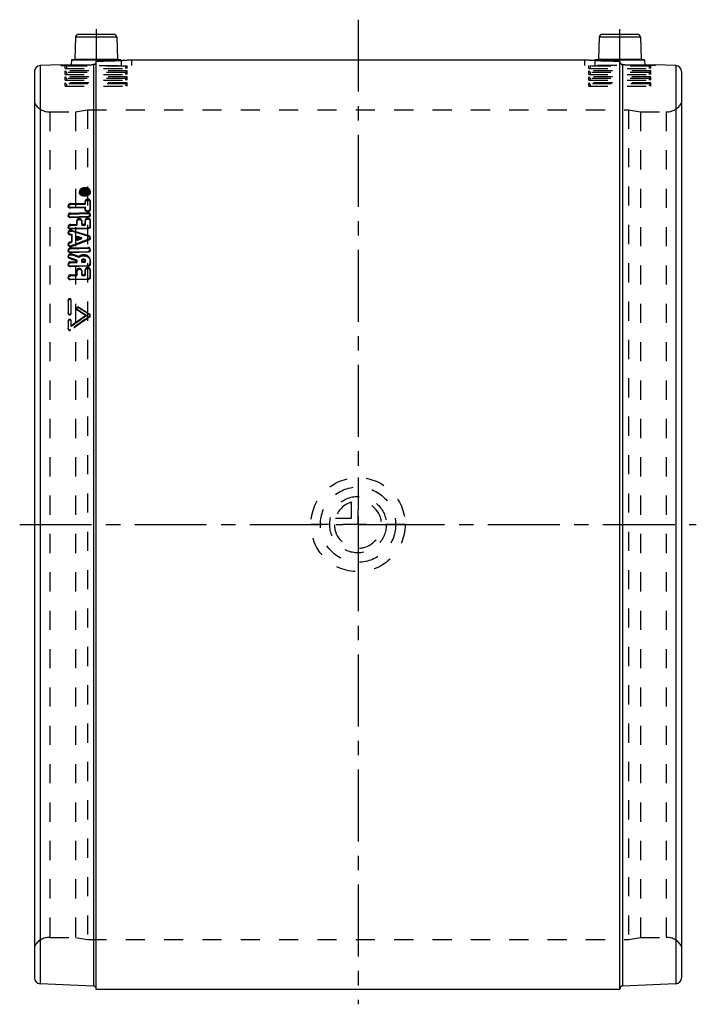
# Model space of a CAD drawing. Header units: millimetres. Extents: x 385 to 615, y 333 to 667.
import ezdxf

# ---------------------------------------------------------------- set-up
doc = ezdxf.new("R2010")
doc.units = ezdxf.units.MM
doc.header["$LTSCALE"] = 65.185185
doc.linetypes.add('CENTER', pattern=[0.6, 0.375, -0.075, 0.075, -0.075])
doc.linetypes.add('HIDDEN', pattern=[0.2, 0.1, -0.1])
for name, color, linetype in [('BOHRUNG', 7, 'CONTINUOUS'), ('KOERPER', 7, 'CONTINUOUS'), ('KONST.EL_MIT_GEO', 7, 'CONTINUOUS'), ('KURVEN', 7, 'CONTINUOUS'), ('L1', 7, 'CONTINUOUS')]:
    doc.layers.add(name, color=color, linetype=linetype)

msp = doc.modelspace()

# ---------------------------------------------------------------- linework, layer by layer
at = {"layer": 'BOHRUNG', "color": 8, "linetype": 'HIDDEN'}
for p, q in [((395.2, 635.95), (404, 635.95)), ((596, 635.95), (604.8, 635.95)), ((395.2, 355.45), (404, 355.45)), ((596, 355.45), (604.8, 355.45))]:
    msp.add_line(p, q, dxfattribs=at)
at = {"layer": 'KOERPER', "color": 7, "linetype": 'Continuous'}
msp.add_line((589, 337.7), (411, 337.7), dxfattribs=at)
at = {"layer": 'KONST.EL_MIT_GEO', "color": 2, "linetype": 'CENTER'}
for p, q in [((411, 664.13), (411, 653.24)), ((589, 653.24), (589, 664.13))]:
    msp.add_line(p, q, dxfattribs=at)
at = {"layer": 'KONST.EL_MIT_GEO', "color": 7, "linetype": 'Continuous'}
for p, q in [((403.97, 661.33), (403.71, 653.89)), ((418.03, 661.33), (403.97, 661.33)), ((417.03, 662.3), (404.97, 662.3)), ((418.03, 661.33), (418.29, 653.89)), ((581.97, 661.33), (581.71, 653.89)), ((596.03, 661.33), (581.97, 661.33)), ((595.03, 662.3), (582.97, 662.3)), ((596.03, 661.33), (596.29, 653.89)), ((402.56, 653.51), (402.51, 651.93)), ((418.79, 653.51), (402.56, 653.51)), ((419.24, 653.7), (402.76, 653.7)), ((403.71, 653.89), (418.29, 653.89)), ((411, 337.7), (411, 653.24)), ((423, 653.7), (577, 653.7)), ((597.24, 653.7), (580.76, 653.7)), ((597.44, 653.51), (581.02, 653.51)), ((581.71, 653.89), (596.29, 653.89)), ((589, 337.7), (589, 653.24)), ((597.44, 653.51), (597.49, 651.93)), ((390, 649.7), (390, 341.7)), ((399, 652.01), (391.91, 651.7)), ((391.91, 651.7), (391.91, 339.7)), ((410.04, 652.03), (410.04, 338.91)), ((589.96, 652.03), (589.96, 338.91)), ((608.09, 651.7), (601, 652.01)), ((608.09, 651.7), (608.09, 339.7)), ((610, 649.7), (610, 341.7)), ((410.04, 338.91), (391.91, 339.7)), ((608.09, 339.7), (589.96, 338.91))]:
    msp.add_line(p, q, dxfattribs=at)
at = {"layer": 'KONST.EL_MIT_GEO', "color": 8, "linetype": 'HIDDEN'}
for p, q in [((418.79, 653.51), (419.44, 653.51)), ((419.44, 653.51), (419.5, 651.7)), ((422.68, 653.68), (423, 653.7)), ((423, 653.7), (423, 651.7)), ((577, 653.7), (577, 651.7)), ((577, 653.7), (577.32, 653.68)), ((580.56, 653.51), (580.5, 651.7)), ((580.55, 653.47), (580.84, 653.45)), ((581.02, 653.51), (580.56, 653.51)), ((581.52, 653.42), (581.68, 653.41)), ((399, 652.01), (399, 651.7)), ((399, 652.01), (399.28, 652)), ((399, 651.7), (423, 651.7)), ((400.43, 650.7), (400.43, 651.7)), ((400.43, 650.7), (421.57, 650.7)), ((400.43, 648.7), (400.43, 649.88)), ((400.43, 649.88), (401, 649.3)), ((421.57, 649.88), (400.43, 649.88)), ((401, 650.7), (401, 651.5)), ((421, 651.5), (401, 651.5)), ((401, 648.7), (401, 649.3)), ((421, 649.3), (401, 649.3)), ((402.51, 651.93), (402.5, 651.7)), ((421, 651.5), (421, 650.7)), ((421.57, 649.88), (421, 649.3)), ((421, 649.3), (421, 648.7)), ((421.57, 650.7), (421.57, 651.7)), ((421.57, 648.7), (421.57, 649.88)), ((601, 651.7), (577, 651.7)), ((578.42, 650.7), (578.42, 651.7)), ((578.42, 650.7), (599.58, 650.7)), ((578.42, 648.7), (578.42, 649.88)), ((599.58, 649.88), (578.42, 649.88)), ((579, 649.3), (578.42, 649.88)), ((579, 650.7), (579, 651.5)), ((599, 651.5), (579, 651.5)), ((579, 648.7), (579, 649.3)), ((599, 649.3), (579, 649.3)), ((597.49, 651.93), (597.5, 651.7)), ((599, 651.5), (599, 650.7)), ((599.58, 649.88), (599, 649.3)), ((599, 649.3), (599, 648.7)), ((599.58, 650.7), (599.58, 651.7)), ((599.58, 648.7), (599.58, 649.88)), ((600.96, 652.01), (601, 652.01)), ((601, 652.01), (601, 651.7)), ((400.43, 648.7), (421.57, 648.7)), ((400.43, 646.7), (400.43, 647.88)), ((400.43, 647.88), (401, 647.3)), ((421.57, 647.88), (400.43, 647.88)), ((400.43, 646.7), (421.57, 646.7)), ((400.43, 644.7), (400.43, 645.88)), ((400.78, 645.52), (400.43, 645.88)), ((421.57, 645.88), (400.43, 645.88)), ((401, 646.7), (401, 647.3)), ((421, 647.3), (401, 647.3)), ((421.57, 647.88), (421, 647.3)), ((421, 647.3), (421, 646.7)), ((421.57, 645.88), (421.22, 645.52)), ((421.57, 646.7), (421.57, 647.88)), ((421.57, 644.7), (421.57, 645.88)), ((578.42, 648.7), (599.58, 648.7)), ((578.42, 646.7), (578.42, 647.88)), ((599.58, 647.88), (578.42, 647.88)), ((579, 647.3), (578.42, 647.88)), ((578.42, 646.7), (599.58, 646.7)), ((578.42, 644.7), (578.42, 645.88)), ((599.58, 645.88), (578.42, 645.88)), ((578.78, 645.52), (578.42, 645.88)), ((579, 646.7), (579, 647.3)), ((599, 647.3), (579, 647.3)), ((599.58, 647.88), (599, 647.3)), ((599, 647.3), (599, 646.7)), ((599.58, 645.88), (599.22, 645.52)), ((599.58, 646.7), (599.58, 647.88)), ((599.58, 644.7), (599.58, 645.88)), ((400.43, 644.7), (421.57, 644.7)), ((400.78, 645.52), (401, 644.7)), ((421.22, 645.52), (400.78, 645.52)), ((421.22, 645.52), (421, 644.7)), ((578.43, 644.7), (599.57, 644.7)), ((578.78, 645.52), (579, 644.7)), ((599.22, 645.52), (578.78, 645.52)), ((599.22, 645.52), (599, 644.7)), ((395.2, 635.95), (395.2, 355.45)), ((395.2, 635.95), (404, 635.95)), ((404, 635.95), (408, 636.7)), ((404, 635.95), (404, 355.45)), ((408, 636.7), (408, 354.7)), ((408, 636.7), (592, 636.7)), ((592, 636.7), (592, 354.7)), ((592, 636.7), (596, 635.95)), ((596, 635.95), (596, 355.45)), ((596, 635.95), (604.8, 635.95)), ((604.8, 635.95), (604.8, 355.45)), ((406.15, 609.2), (406.15, 609)), ((406.15, 609.2), (406.18, 608.26)), ((407.04, 609.09), (406.15, 609.2)), ((406.15, 609), (406.84, 608.91)), ((407.04, 609.09), (407.07, 608.73)), ((407.41, 609.24), (407.71, 609.25)), ((407.41, 609.24), (407.43, 608.69)), ((407.41, 609.05), (407.71, 609.05)), ((407.71, 609.25), (407.73, 608.7)), ((408.58, 608.66), (408.56, 609.02)), ((409, 608.69), (408.98, 609.05)), ((405.31, 608.83), (405.33, 608.47)), ((405.73, 608.86), (405.75, 608.5)), ((406.15, 608.81), (406.98, 608.84)), ((406.15, 608.81), (406.15, 608.61)), ((406.15, 608.61), (408.13, 608.68)), ((406.18, 608.64), (406.18, 608.84)), ((406.18, 608.84), (407.07, 608.73)), ((407, 608.54), (406.18, 608.64)), ((406.18, 608.45), (407, 608.48)), ((406.18, 608.26), (406.18, 608.45)), ((408.16, 608.32), (406.18, 608.26)), ((406.84, 608.91), (406.98, 608.9)), ((406.98, 608.9), (406.98, 608.84)), ((406.98, 608.9), (407, 608.48)), ((407, 608.48), (407, 608.54)), ((407.26, 608.85), (407.26, 608.94)), ((407.26, 608.94), (407.29, 608.49)), ((407.26, 608.85), (407.85, 608.86)), ((407.29, 608.58), (407.29, 608.49)), ((407.29, 608.49), (407.87, 608.51)), ((407.29, 605.69), (407.29, 604.95)), ((407.29, 605.69), (407.31, 605.34)), ((407.43, 608.88), (407.73, 608.89)), ((407.73, 608.7), (407.43, 608.69)), ((407.85, 608.96), (407.85, 608.86)), ((407.85, 608.96), (407.87, 608.51)), ((407.87, 608.51), (407.87, 608.6)), ((408.13, 608.68), (408.13, 608.97)), ((408.13, 608.97), (408.16, 608.61)), ((408.13, 608.68), (408.16, 608.32)), ((408.16, 608.61), (408.16, 608.32)), ((408.98, 603.03), (408.98, 605.74)), ((408.98, 605.74), (409, 605.39)), ((401.49, 604.14), (401.51, 603.8)), ((402.34, 604.8), (407.29, 604.95)), ((402.34, 604.8), (402.36, 604.45)), ((402.34, 603.58), (407.29, 603.73)), ((402.34, 603.58), (402.36, 603.24)), ((402.36, 604.45), (407.31, 604.6)), ((407.31, 603.39), (402.36, 603.24)), ((407.29, 604.95), (407.31, 604.6)), ((407.29, 603.73), (407.29, 602.98)), ((407.29, 603.73), (407.31, 603.39)), ((407.29, 602.98), (407.31, 602.64)), ((407.31, 604.6), (407.31, 605.34)), ((407.31, 602.64), (407.31, 603.39)), ((408.98, 603.03), (409, 602.69)), ((409, 605.39), (409, 602.69)), ((401.49, 600.91), (401.51, 600.58)), ((402.34, 601.59), (408.13, 601.76)), ((402.34, 601.59), (402.36, 601.25)), ((402.34, 600.34), (408.13, 600.51)), ((402.34, 600.34), (402.36, 600)), ((402.36, 601.25), (408.16, 601.42)), ((408.16, 600.17), (402.36, 600)), ((404.39, 599.03), (404.39, 597.75)), ((404.39, 599.03), (404.41, 598.7)), ((406.08, 597.8), (406.08, 599.08)), ((406.08, 599.08), (406.11, 598.75)), ((407.29, 599.21), (407.29, 597.83)), ((407.29, 599.21), (407.31, 598.89)), ((408.13, 601.76), (408.16, 601.42)), ((408.13, 600.51), (408.16, 600.17)), ((409, 600.85), (408.98, 601.19)), ((408.98, 597.24), (408.98, 599.26)), ((408.98, 599.26), (409, 598.93)), ((409, 598.93), (409, 596.91)), ((401.49, 596.99), (401.51, 596.67)), ((402.34, 597.69), (404.39, 597.75)), ((402.34, 597.69), (402.36, 597.37)), ((402.34, 596.4), (408.13, 596.57)), ((402.34, 596.4), (402.36, 596.08)), ((402.36, 597.37), (404.41, 597.43)), ((408.16, 596.25), (402.36, 596.08)), ((402.68, 595.71), (402.7, 595.39)), ((404.39, 597.75), (404.41, 597.43)), ((404.41, 597.43), (404.41, 598.7)), ((406.08, 597.8), (407.29, 597.83)), ((406.08, 597.8), (406.11, 597.48)), ((406.11, 598.75), (406.11, 597.48)), ((406.11, 597.48), (407.31, 597.51)), ((407.29, 597.83), (407.31, 597.51)), ((407.31, 597.51), (407.31, 598.89)), ((408.13, 596.57), (408.16, 596.25)), ((408.98, 597.24), (409, 596.91)), ((401.49, 595.04), (401.51, 594.72)), ((402, 594.49), (402.02, 594.18)), ((402, 594.49), (402.69, 594.27)), ((402.71, 593.96), (402.02, 594.18)), ((402.69, 594.27), (402.71, 593.96)), ((402.69, 594.27), (402.69, 591.98)), ((402.71, 591.67), (402.71, 593.96)), ((404.39, 592.61), (404.39, 593.74)), ((404.39, 593.74), (404.41, 593.43)), ((404.39, 592.61), (404.41, 592.3)), ((404.41, 593.43), (404.41, 592.3)), ((406.03, 593.22), (406.05, 592.91)), ((408.48, 593.89), (408.5, 593.58)), ((408.48, 592.68), (408.5, 592.37)), ((409, 593.02), (408.98, 593.33)), ((401.49, 591.05), (401.51, 590.75)), ((401.49, 589.03), (401.51, 588.73)), ((402.69, 591.98), (402, 591.72)), ((402, 591.72), (402.02, 591.41)), ((402.02, 591.41), (402.71, 591.67)), ((402.34, 589.77), (408.13, 589.92)), ((402.34, 589.77), (402.36, 589.47)), ((402.36, 589.47), (408.16, 589.62)), ((402.68, 590.51), (402.7, 590.21)), ((402.69, 591.98), (402.71, 591.67)), ((408.13, 589.92), (408.16, 589.62)), ((409, 589), (408.98, 589.3)), ((401.49, 586.97), (401.51, 586.68)), ((401.98, 586.41), (402, 586.12)), ((402.34, 588.41), (408.13, 588.56)), ((402.34, 588.41), (402.36, 588.11)), ((408.16, 588.26), (402.36, 588.11)), ((402.7, 587.67), (402.72, 587.38)), ((405.09, 586.83), (405.11, 586.54)), ((408.13, 588.56), (408.16, 588.26)), ((408.98, 585.69), (409, 585.29)), ((408.98, 585.57), (408.98, 585.69)), ((408.98, 584.49), (408.98, 585.57)), ((401.49, 584.26), (401.51, 583.98)), ((402.34, 585.02), (404.39, 585.07)), ((402.34, 585.02), (402.36, 584.74)), ((402.34, 583.63), (408.13, 583.77)), ((402.34, 583.63), (402.36, 583.35)), ((402.36, 584.74), (404.41, 584.79)), ((408.16, 583.49), (402.36, 583.35)), ((404.39, 585.55), (404.39, 585.07)), ((404.39, 585.55), (404.41, 585.26)), ((404.39, 585.07), (404.41, 584.79)), ((404.41, 584.79), (404.41, 585.26)), ((406.08, 585.12), (406.08, 585.5)), ((406.08, 585.5), (406.11, 585.22)), ((406.08, 585.12), (407.29, 585.15)), ((406.08, 585.12), (406.11, 584.83)), ((406.11, 585.22), (406.11, 584.83)), ((406.11, 584.83), (407.31, 584.86)), ((407.29, 585.53), (407.29, 585.15)), ((407.29, 585.53), (407.31, 585.25)), ((407.29, 585.15), (407.31, 584.86)), ((407.29, 582.34), (407.29, 580.69)), ((407.29, 582.34), (407.31, 582.06)), ((407.31, 584.86), (407.31, 585.25)), ((408.13, 583.77), (408.16, 583.49)), ((408.98, 584.49), (409, 584.21)), ((408.98, 582.43), (409, 582.11)), ((408.98, 582.38), (408.98, 582.43)), ((408.98, 580.01), (408.98, 582.38)), ((409, 585.4), (409, 585.29)), ((409, 585.29), (409, 584.21)), ((401.49, 579.79), (401.51, 579.52)), ((402.34, 580.57), (404.39, 580.62)), ((402.34, 580.57), (402.36, 580.3)), ((402.34, 579.14), (408.13, 579.27)), ((402.34, 579.14), (402.36, 578.87)), ((402.36, 580.3), (404.41, 580.35)), ((408.16, 579.01), (402.36, 578.87)), ((404.39, 582.04), (404.39, 580.62)), ((404.39, 582.04), (404.41, 581.76)), ((404.39, 580.62), (404.41, 580.35)), ((404.41, 580.35), (404.41, 581.76)), ((406.08, 582.08), (406.08, 582.12)), ((406.08, 582.12), (406.11, 581.8)), ((406.08, 580.66), (406.08, 582.08)), ((406.08, 580.66), (407.29, 580.69)), ((406.08, 580.66), (406.11, 580.39)), ((406.11, 581.8), (406.11, 580.39)), ((406.11, 580.39), (407.31, 580.41)), ((407.29, 580.69), (407.31, 580.41)), ((407.31, 580.41), (407.31, 582.06)), ((408.13, 579.27), (408.16, 579.01)), ((408.98, 580.01), (409, 579.74)), ((409, 582.11), (409, 579.74)), ((401.51, 571.77), (401.49, 572.01)), ((401.49, 572.01), (401.49, 567.66)), ((401.51, 571.77), (401.51, 567.43)), ((402.5, 571.79), (402.48, 572.03)), ((402.48, 567.68), (402.48, 572.03)), ((402.5, 567.45), (402.5, 571.79)), ((404.37, 569.14), (404.39, 568.9)), ((404.59, 568.59), (404.56, 568.83)), ((405.18, 569.3), (405.16, 569.54)), ((401.51, 567.43), (401.49, 567.66)), ((402.5, 567.45), (402.48, 567.68)), ((407.69, 566.61), (407.67, 566.83)), ((408.8, 566.99), (408.78, 567.21)), ((408.8, 566.27), (408.78, 566.5)), ((409, 566.67), (408.98, 566.89)), ((401.51, 564.8), (401.49, 565.02)), ((401.49, 565.02), (401.49, 562.35)), ((401.51, 562.14), (401.49, 562.35)), ((401.51, 564.8), (401.51, 562.14)), ((402.5, 564.82), (402.48, 565.04)), ((402.48, 563.26), (402.48, 565.04)), ((402.5, 563.05), (402.48, 563.26)), ((402.5, 563.05), (402.5, 564.82)), ((402.3, 561.8), (402.28, 562.01)), ((395.2, 355.45), (404, 355.45)), ((404, 355.45), (408, 354.7)), ((408, 354.7), (592, 354.7)), ((592, 354.7), (596, 355.45)), ((596, 355.45), (604.8, 355.45))]:
    msp.add_line(p, q, dxfattribs=at)
at = {"layer": 'KONST.EL_MIT_GEO', "color": 7, "linetype": 'Continuous'}
for centre, radius, start, end in [((404.97, 661.3), 1, 90, 178), ((417.03, 661.3), 1, 2, 90), ((582.97, 661.3), 1, 90, 178), ((595.03, 661.3), 1, 2, 90), ((402.76, 653.5), 0.2, 90, 178), ((403.51, 653.9), 0.2, 270, 358), ((411, 811.11), 157.87, 270.0015, 272.3613), ((410.98, 811.58), 158.33, 272.3605, 272.5469), ((410.98, 811.54), 158.3, 272.5471, 272.7275), ((418.49, 653.9), 0.2, 182, 270), ((410.95, 812.21), 158.96, 272.7274, 272.9011), ((410.92, 812.68), 159.44, 272.9021, 274.3446), ((419.24, 653.5), 0.2, 19.9284, 90), ((589.09, 812.79), 159.55, 265.6557, 266.768), ((589.04, 812.04), 158.8, 266.7684, 267.1002), ((580.76, 653.5), 0.2, 90, 178), ((589.05, 812.2), 158.96, 267.1001, 267.2738), ((589.02, 811.46), 158.22, 267.2738, 267.6408), ((581.51, 653.9), 0.2, 270, 358), ((589, 810.97), 157.72, 267.6388, 269.9996), ((596.49, 653.9), 0.2, 182, 270), ((597.24, 653.5), 0.2, 19.9284, 90), ((392, 649.7), 2, 92.5, 180), ((404.16, 807.6), 155.67, 268.102, 268.8257), ((404.15, 807.09), 155.16, 268.8235, 269.037), ((404.15, 807.2), 155.28, 269.0371, 269.2745), ((404.16, 808.15), 156.22, 269.2753, 272.1571), ((595.83, 807.88), 155.96, 267.8406, 270.4678), ((595.83, 808.34), 156.42, 270.4666, 270.7249), ((595.85, 807.2), 155.28, 270.725, 270.9625), ((595.85, 807.14), 155.22, 270.9626, 271.1614), ((595.97, 802.93), 151.01, 271.1478, 271.9095), ((608, 649.7), 2, 0, 87.5), ((392, 341.7), 2, 180, 267.5), ((608, 341.7), 2, 272.5, 360), ((410, 337.91), 1, 14.5833, 87.5), ((590, 337.91), 1, 92.5, 180)]:
    msp.add_arc(centre, radius, start, end, dxfattribs=at)
at = {"layer": 'KONST.EL_MIT_GEO', "color": 8, "linetype": 'HIDDEN'}
for centre, radius, start, end in [((410, 653.03), 1, 345.3721, 359.9773), ((411, 809.8), 156.56, 270.0006, 270.2939), ((411, 810.94), 157.69, 270.2911, 272.458), ((410.97, 811.75), 158.51, 272.455, 272.7148), ((410.99, 811.42), 158.18, 272.7152, 273.0649), ((419.24, 653.5), 0.2, 2, 19.9284), ((410.93, 812.57), 159.33, 273.0644, 273.1942), ((410.93, 812.54), 159.29, 273.1938, 274.2296), ((589.06, 812.39), 159.14, 265.77, 266.9365), ((589.01, 811.29), 158.05, 267.0372, 267.2849), ((589.04, 812.01), 158.77, 267.3442, 267.545), ((589, 811.06), 157.82, 267.5429, 269.7081), ((589, 809.8), 156.56, 269.7061, 269.9994), ((590.01, 653.03), 1.01, 180.0677, 194.6202), ((597.24, 653.5), 0.2, 2, 19.9284), ((404.17, 808.01), 156.08, 268.2045, 268.8399), ((401.2, 651.5), 0.2, 90, 180), ((404.15, 807.14), 155.22, 268.8386, 269.0363), ((404.16, 807.97), 156.04, 269.2737, 269.3896), ((404.17, 808.65), 156.73, 269.3896, 269.5312), ((404.17, 807.71), 155.78, 269.5299, 271.4555), ((404.15, 808.72), 156.8, 271.4533, 272.1553), ((410.01, 653.02), 0.984, 272.1815, 279.6889), ((420.8, 651.5), 0.2, 0, 90), ((579.2, 651.5), 0.2, 90, 180), ((589.99, 653.02), 0.984, 260.3078, 267.8185), ((595.85, 808.59), 156.66, 267.8446, 268.4838), ((595.83, 807.67), 155.75, 268.4804, 270.6128), ((595.84, 807.97), 156.05, 270.6104, 270.7269), ((595.85, 807.08), 155.16, 270.9646, 271.1786), ((598.8, 651.5), 0.2, 0, 90), ((595.83, 808.31), 156.39, 271.1773, 271.8805), ((395.2, 641.95), 6, 210, 270), ((604.8, 641.95), 6, 270, 330), ((408.14, 609), 0.839, 358.1294, 3.5221), ((406.66, 609.22), 1.47, 230.822, 235.5435), ((407.61, 609.26), 1.45, 314.0399, 320.2241), ((51.95, -535.51), 1184.34, 72.48052, 72.77434), ((1164.21, -1434.73), 2163.69, 110.44349, 110.60739), ((52.16, -539.1), 1187.42, 72.53671, 72.82968), ((1165.9, -1445.44), 2174.02, 110.38868, 110.55173), ((7.73, -527.25), 1181.38, 70.38126, 70.50522), ((8.11, -530.36), 1183.92, 70.44334, 70.56698), ((16.18, -513.28), 1166.83, 70.53035, 70.65502), ((16.53, -516.42), 1169.4, 70.59198, 70.71633), ((-46.09, -135.62), 836.26, 57.1393, 57.39198), ((-41.16, -130.16), 829.92, 57.17012, 57.46737), ((-40.06, -131.06), 829.91, 57.25761, 57.55458), ((1266.24, -682.27), 1514.82, 124.47524, 124.77401), ((1265.77, -685.75), 1517.22, 124.3905, 124.68849), ((1248.66, -659.74), 1487.2, 124.43628, 124.67894), ((1248.23, -663.2), 1489.61, 124.35159, 124.59361), ((-44.97, -136.5), 836.21, 57.22686, 57.4793), ((395.2, 349.45), 6, 90, 150), ((604.8, 349.45), 6, 30, 90), ((410, 337.91), 1, 0, 14.5833)]:
    msp.add_arc(centre, radius, start, end, dxfattribs=at)
at = {"layer": 'KONST.EL_MIT_GEO', "color": 7, "linetype": 'Continuous'}
for points in [[(410.97, 652.78), (410.9, 652.54), (410.73, 652.31), (410.52, 652.18)], [(410.52, 652.18), (410.38, 652.09), (410.21, 652.04), (410.04, 652.03)]]:
    msp.add_open_spline(points, degree=3, dxfattribs=at)
at = {"layer": 'KONST.EL_MIT_GEO', "color": 8, "linetype": 'HIDDEN'}
for points in [[(410.97, 652.78), (410.98, 652.82), (410.99, 652.86), (410.99, 652.9)], [(589.03, 652.78), (589.1, 652.54), (589.27, 652.31), (589.48, 652.18)], [(410.52, 652.18), (410.56, 652.2), (410.59, 652.22), (410.62, 652.24)], [(589.48, 652.18), (589.58, 652.11), (589.71, 652.07), (589.83, 652.05)], [(405.73, 608.86), (405.73, 608.95), (405.74, 609.04), (405.77, 609.13)], [(405.77, 609.13), (405.79, 609.18), (405.81, 609.22), (405.84, 609.27)], [(405.84, 609.27), (405.87, 609.32), (405.9, 609.36), (405.93, 609.4)], [(407.71, 609.05), (407.73, 609.06), (407.76, 609.05), (407.78, 609.04)], [(407.78, 609.04), (407.81, 609.03), (407.85, 609), (407.85, 608.96)], [(408.26, 609.57), (408.3, 609.54), (408.33, 609.51), (408.37, 609.47)], [(405.31, 608.83), (405.32, 608.69), (405.36, 608.55), (405.43, 608.42)], [(405.43, 608.42), (405.51, 608.29), (405.61, 608.18), (405.73, 608.08)], [(407.29, 602.98), (407.29, 602.95), (407.29, 602.92), (407.3, 602.89)], [(404.39, 593.74), (404.93, 593.57), (405.48, 593.4), (406.03, 593.22)], [(406.03, 593.22), (405.48, 593.02), (404.93, 592.82), (404.39, 592.61)], [(406.05, 592.91), (405.5, 593.08), (404.96, 593.26), (404.41, 593.43)], [(404.41, 592.3), (404.96, 592.51), (405.5, 592.71), (406.05, 592.91)], [(406.08, 585.5), (406.08, 585.53), (406.09, 585.56), (406.09, 585.59)], [(404.37, 569.14), (404.38, 569.01), (404.46, 568.89), (404.56, 568.83)], [(404.39, 568.9), (404.4, 568.78), (404.48, 568.66), (404.59, 568.59)], [(408.98, 566.89), (408.97, 567.02), (408.89, 567.15), (408.78, 567.21)], [(409, 566.67), (408.99, 566.79), (408.91, 566.92), (408.8, 566.99)]]:
    msp.add_open_spline(points, degree=3, dxfattribs=at)
at = {"layer": 'KONST.EL_MIT_GEO', "color": 7, "linetype": 'Continuous'}
msp.add_open_spline([(589.96, 652.03), (589.71, 652.04), (589.2, 652.27), (589, 652.78), (589, 653.03)], degree=3, knots=[0, 0, 0, 0, 0.499577, 1, 1, 1, 1], dxfattribs=at)
at = {"layer": 'KONST.EL_MIT_GEO', "color": 8, "linetype": 'HIDDEN'}
for points, knots in [([(407.14, 610.2), (406.9, 610.19), (406.43, 610.11), (405.82, 609.82), (405.4, 609.38), (405.3, 609), (405.31, 608.83)], [0, 0, 0, 0, 0.290366, 0.559836, 0.794029, 1, 1, 1, 1]), ([(405.33, 608.47), (405.32, 608.64), (405.42, 609.02), (405.84, 609.46), (406.46, 609.75), (406.92, 609.83), (407.17, 609.84)], [0, 0, 0, 0, 0.205987, 0.440289, 0.709815, 1, 1, 1, 1]), ([(405.75, 608.5), (405.75, 608.63), (405.82, 608.92), (406.15, 609.26), (406.62, 609.48), (406.98, 609.54), (407.17, 609.55)], [0, 0, 0, 0, 0.205936, 0.440355, 0.710039, 1, 1, 1, 1]), ([(405.93, 609.4), (406, 609.48), (406.34, 609.78), (406.8, 609.9), (407.14, 609.91)], [0, 0, 0, 0, 0.226681, 1, 1, 1, 1]), ([(407.41, 609.24), (407.37, 609.24), (407.24, 609.22), (407.11, 609.16), (407.04, 609.09)], [0, 0, 0, 0, 0.269601, 1, 1, 1, 1]), ([(408.98, 609.05), (408.97, 609.21), (408.84, 609.55), (408.41, 609.94), (407.82, 610.16), (407.37, 610.21), (407.14, 610.2)], [0, 0, 0, 0, 0.207507, 0.440786, 0.709041, 1, 1, 1, 1]), ([(407.14, 609.91), (407.25, 609.91), (407.64, 609.9), (408.04, 609.76), (408.26, 609.57)], [0, 0, 0, 0, 0.269572, 1, 1, 1, 1]), ([(408.56, 609.02), (408.56, 608.89), (408.49, 608.6), (408.16, 608.25), (407.69, 608.03), (407.33, 607.96), (407.14, 607.96)], [0, 0, 0, 0, 0.206063, 0.440919, 0.710536, 1, 1, 1, 1]), ([(407.17, 609.84), (407.4, 609.85), (407.84, 609.8), (408.43, 609.58), (408.86, 609.2), (408.99, 608.85), (409, 608.69)], [0, 0, 0, 0, 0.290868, 0.559071, 0.792507, 1, 1, 1, 1]), ([(407.17, 609.55), (407.34, 609.56), (407.68, 609.52), (408.14, 609.35), (408.47, 609.05), (408.57, 608.79), (408.58, 608.66)], [0, 0, 0, 0, 0.290655, 0.558968, 0.792656, 1, 1, 1, 1]), ([(407.26, 608.94), (407.26, 608.99), (407.33, 609.04), (407.39, 609.04), (407.41, 609.05)], [0, 0, 0, 0, 0.701828, 1, 1, 1, 1]), ([(408.13, 608.97), (408.13, 609.05), (408, 609.22), (407.81, 609.25), (407.71, 609.25)], [0, 0, 0, 0, 0.43728, 1, 1, 1, 1]), ([(408.37, 609.47), (408.39, 609.44), (408.49, 609.31), (408.55, 609.14), (408.56, 609.02)], [0, 0, 0, 0, 0.263758, 1, 1, 1, 1]), ([(407.17, 607.31), (406.94, 607.3), (406.49, 607.35), (405.9, 607.58), (405.47, 607.96), (405.34, 608.31), (405.33, 608.47)], [0, 0, 0, 0, 0.289885, 0.558004, 0.792243, 1, 1, 1, 1]), ([(407.14, 607.96), (406.97, 607.95), (406.62, 607.99), (406.17, 608.17), (405.84, 608.46), (405.74, 608.73), (405.73, 608.86)], [0, 0, 0, 0, 0.290021, 0.558273, 0.792492, 1, 1, 1, 1]), ([(407.17, 607.6), (406.99, 607.6), (406.65, 607.63), (406.19, 607.81), (405.86, 608.1), (405.76, 608.37), (405.75, 608.5)], [0, 0, 0, 0, 0.2899, 0.558154, 0.79245, 1, 1, 1, 1]), ([(405.83, 608.01), (405.91, 607.95), (406.32, 607.73), (406.79, 607.65), (407.14, 607.66)], [0, 0, 0, 0, 0.233224, 1, 1, 1, 1]), ([(407.07, 608.73), (407.09, 608.75), (407.19, 608.84), (407.32, 608.88), (407.43, 608.88)], [0, 0, 0, 0, 0.227708, 1, 1, 1, 1]), ([(407.14, 607.66), (407.29, 607.67), (407.81, 607.73), (408.33, 607.95), (408.61, 608.22)], [0, 0, 0, 0, 0.266567, 1, 1, 1, 1]), ([(409, 608.69), (409.01, 608.52), (408.91, 608.14), (408.49, 607.69), (407.88, 607.4), (407.41, 607.31), (407.17, 607.31)], [0, 0, 0, 0, 0.20604, 0.441106, 0.710649, 1, 1, 1, 1]), ([(408.58, 608.66), (408.58, 608.53), (408.51, 608.24), (408.18, 607.9), (407.71, 607.67), (407.35, 607.61), (407.17, 607.6)], [0, 0, 0, 0, 0.20598, 0.440978, 0.710678, 1, 1, 1, 1]), ([(407.29, 608.58), (407.29, 608.63), (407.35, 608.68), (407.41, 608.69), (407.43, 608.69)], [0, 0, 0, 0, 0.701869, 1, 1, 1, 1]), ([(408.98, 605.74), (408.98, 605.82), (408.93, 605.99), (408.73, 606.18), (408.45, 606.3), (408.03, 606.33), (407.54, 606.22), (407.29, 605.86), (407.29, 605.69)], [0, 0, 0, 0, 0.105138, 0.221943, 0.355121, 0.499346, 0.778766, 1, 1, 1, 1]), ([(407.31, 605.34), (407.31, 605.51), (407.56, 605.87), (408.06, 605.98), (408.48, 605.95), (408.82, 605.81), (409, 605.55), (409, 605.39)], [0, 0, 0, 0, 0.222802, 0.50386, 0.649418, 0.783091, 1, 1, 1, 1]), ([(407.73, 608.89), (407.83, 608.89), (408.02, 608.86), (408.16, 608.69), (408.16, 608.61)], [0, 0, 0, 0, 0.56269, 1, 1, 1, 1]), ([(407.73, 608.7), (407.75, 608.7), (407.81, 608.69), (407.87, 608.64), (407.87, 608.6)], [0, 0, 0, 0, 0.302802, 1, 1, 1, 1]), ([(408.72, 608.34), (408.76, 608.38), (408.89, 608.57), (408.98, 608.8), (408.98, 608.97)], [0, 0, 0, 0, 0.267365, 1, 1, 1, 1]), ([(402.34, 604.8), (402.12, 604.79), (401.72, 604.7), (401.48, 604.31), (401.49, 604.14)], [0, 0, 0, 0, 0.557768, 1, 1, 1, 1]), ([(401.49, 604.14), (401.5, 603.98), (401.75, 603.64), (402.14, 603.57), (402.34, 603.58)], [0, 0, 0, 0, 0.44397, 1, 1, 1, 1]), ([(401.51, 603.8), (401.5, 603.97), (401.75, 604.35), (402.14, 604.45), (402.36, 604.45)], [0, 0, 0, 0, 0.442479, 1, 1, 1, 1]), ([(402.36, 603.24), (402.16, 603.23), (401.78, 603.3), (401.52, 603.63), (401.51, 603.8)], [0, 0, 0, 0, 0.555702, 1, 1, 1, 1]), ([(407.3, 602.89), (407.33, 602.73), (407.61, 602.42), (408.1, 602.36), (408.5, 602.45), (408.82, 602.61), (408.98, 602.87), (408.98, 603.03)], [0, 0, 0, 0, 0.225595, 0.501598, 0.644818, 0.778368, 1, 1, 1, 1]), ([(409, 602.69), (409, 602.52), (408.76, 602.15), (408.26, 602.03), (407.83, 602.07), (407.48, 602.21), (407.31, 602.47), (407.31, 602.64)], [0, 0, 0, 0, 0.224806, 0.503608, 0.647746, 0.780841, 1, 1, 1, 1]), ([(402.34, 601.59), (402.12, 601.58), (401.72, 601.48), (401.48, 601.09), (401.49, 600.91)], [0, 0, 0, 0, 0.553392, 1, 1, 1, 1]), ([(401.49, 600.91), (401.5, 600.75), (401.75, 600.4), (402.14, 600.33), (402.34, 600.34)], [0, 0, 0, 0, 0.448375, 1, 1, 1, 1]), ([(401.51, 600.58), (401.5, 600.75), (401.74, 601.14), (402.14, 601.25), (402.36, 601.25)], [0, 0, 0, 0, 0.446825, 1, 1, 1, 1]), ([(402.36, 600), (402.16, 600), (401.77, 600.07), (401.52, 600.41), (401.51, 600.58)], [0, 0, 0, 0, 0.551322, 1, 1, 1, 1]), ([(406.08, 599.08), (406.08, 599.25), (405.84, 599.62), (405.23, 599.73), (404.63, 599.58), (404.39, 599.2), (404.39, 599.03)], [0, 0, 0, 0, 0.222169, 0.494553, 0.772248, 1, 1, 1, 1]), ([(404.41, 598.7), (404.41, 598.88), (404.65, 599.25), (405.16, 599.38), (405.58, 599.34), (405.93, 599.19), (406.11, 598.92), (406.11, 598.75)], [0, 0, 0, 0, 0.226969, 0.503441, 0.646161, 0.778485, 1, 1, 1, 1]), ([(408.98, 599.26), (408.98, 599.43), (408.74, 599.8), (408.13, 599.92), (407.53, 599.76), (407.29, 599.39), (407.29, 599.21)], [0, 0, 0, 0, 0.22211, 0.494548, 0.772305, 1, 1, 1, 1]), ([(407.31, 598.89), (407.31, 599.06), (407.55, 599.43), (408.06, 599.56), (408.48, 599.52), (408.83, 599.37), (409, 599.1), (409, 598.93)], [0, 0, 0, 0, 0.226913, 0.503445, 0.646211, 0.778545, 1, 1, 1, 1]), ([(408.98, 601.19), (408.97, 601.35), (408.72, 601.7), (408.34, 601.77), (408.13, 601.76)], [0, 0, 0, 0, 0.447867, 1, 1, 1, 1]), ([(408.13, 600.51), (408.35, 600.51), (408.76, 600.62), (408.99, 601.01), (408.98, 601.19)], [0, 0, 0, 0, 0.552945, 1, 1, 1, 1]), ([(408.16, 601.42), (408.36, 601.43), (408.74, 601.36), (408.99, 601.02), (409, 600.85)], [0, 0, 0, 0, 0.551827, 1, 1, 1, 1]), ([(409, 600.85), (409.01, 600.68), (408.78, 600.29), (408.37, 600.18), (408.16, 600.17)], [0, 0, 0, 0, 0.447272, 1, 1, 1, 1]), ([(402.34, 597.69), (402.12, 597.69), (401.71, 597.58), (401.48, 597.17), (401.49, 596.99)], [0, 0, 0, 0, 0.548481, 1, 1, 1, 1]), ([(402.68, 595.71), (402.54, 595.75), (402.26, 595.77), (401.85, 595.66), (401.55, 595.4), (401.48, 595.15), (401.49, 595.04)], [0, 0, 0, 0, 0.271623, 0.540862, 0.784132, 1, 1, 1, 1]), ([(401.49, 596.99), (401.5, 596.83), (401.75, 596.48), (402.14, 596.4), (402.34, 596.4)], [0, 0, 0, 0, 0.453308, 1, 1, 1, 1]), ([(401.51, 596.67), (401.5, 596.85), (401.73, 597.25), (402.14, 597.36), (402.36, 597.37)], [0, 0, 0, 0, 0.451702, 1, 1, 1, 1]), ([(402.36, 596.08), (402.16, 596.08), (401.77, 596.16), (401.52, 596.5), (401.51, 596.67)], [0, 0, 0, 0, 0.546416, 1, 1, 1, 1]), ([(408.13, 596.57), (408.35, 596.57), (408.75, 596.68), (408.98, 597.06), (408.98, 597.24)], [0, 0, 0, 0, 0.54609, 1, 1, 1, 1]), ([(409, 596.91), (409, 596.74), (408.77, 596.36), (408.37, 596.25), (408.16, 596.25)], [0, 0, 0, 0, 0.453944, 1, 1, 1, 1]), ([(401.49, 595.04), (401.5, 594.92), (401.62, 594.67), (401.86, 594.53), (402, 594.49)], [0, 0, 0, 0, 0.466876, 1, 1, 1, 1]), ([(401.51, 594.72), (401.5, 594.84), (401.58, 595.08), (401.88, 595.34), (402.28, 595.46), (402.57, 595.43), (402.7, 595.39)], [0, 0, 0, 0, 0.2156, 0.4591, 0.728453, 1, 1, 1, 1]), ([(402.02, 594.18), (401.89, 594.22), (401.65, 594.35), (401.52, 594.6), (401.51, 594.72)], [0, 0, 0, 0, 0.532987, 1, 1, 1, 1]), ([(408.98, 593.33), (408.97, 593.46), (408.85, 593.71), (408.61, 593.85), (408.48, 593.89)], [0, 0, 0, 0, 0.469228, 1, 1, 1, 1]), ([(408.48, 592.68), (408.62, 592.73), (408.87, 592.9), (408.99, 593.2), (408.98, 593.33)], [0, 0, 0, 0, 0.533525, 1, 1, 1, 1]), ([(408.5, 593.58), (408.63, 593.54), (408.87, 593.4), (408.99, 593.15), (409, 593.02)], [0, 0, 0, 0, 0.53113, 1, 1, 1, 1]), ([(409, 593.02), (409.01, 592.89), (408.9, 592.59), (408.64, 592.42), (408.5, 592.37)], [0, 0, 0, 0, 0.465288, 1, 1, 1, 1]), ([(402, 591.72), (401.85, 591.67), (401.59, 591.5), (401.48, 591.19), (401.49, 591.05)], [0, 0, 0, 0, 0.533036, 1, 1, 1, 1]), ([(402.34, 589.77), (402.12, 589.76), (401.7, 589.64), (401.48, 589.22), (401.49, 589.03)], [0, 0, 0, 0, 0.539669, 1, 1, 1, 1]), ([(401.49, 591.05), (401.5, 590.95), (401.59, 590.72), (402, 590.42), (402.43, 590.42), (402.68, 590.51)], [0, 0, 0, 0, 0.221871, 0.466936, 1, 1, 1, 1]), ([(401.49, 589.03), (401.5, 588.86), (401.74, 588.5), (402.14, 588.4), (402.34, 588.41)], [0, 0, 0, 0, 0.462123, 1, 1, 1, 1]), ([(401.51, 590.75), (401.5, 590.89), (401.61, 591.19), (401.87, 591.36), (402.02, 591.41)], [0, 0, 0, 0, 0.467, 1, 1, 1, 1]), ([(401.51, 588.73), (401.5, 588.92), (401.72, 589.34), (402.14, 589.46), (402.36, 589.47)], [0, 0, 0, 0, 0.460456, 1, 1, 1, 1]), ([(402.7, 590.21), (402.46, 590.12), (402.02, 590.12), (401.62, 590.42), (401.52, 590.64), (401.51, 590.75)], [0, 0, 0, 0, 0.533145, 0.77841, 1, 1, 1, 1]), ([(408.98, 589.3), (408.97, 589.47), (408.73, 589.84), (408.34, 589.93), (408.13, 589.92)], [0, 0, 0, 0, 0.461714, 1, 1, 1, 1]), ([(408.13, 588.56), (408.35, 588.56), (408.78, 588.69), (408.99, 589.11), (408.98, 589.3)], [0, 0, 0, 0, 0.539296, 1, 1, 1, 1]), ([(408.16, 589.62), (408.36, 589.62), (408.75, 589.53), (408.99, 589.18), (409, 589)], [0, 0, 0, 0, 0.538051, 1, 1, 1, 1]), ([(409, 589), (409.02, 588.82), (408.8, 588.4), (408.37, 588.27), (408.16, 588.26)], [0, 0, 0, 0, 0.46083, 1, 1, 1, 1]), ([(402.7, 587.67), (402.43, 587.76), (401.96, 587.72), (401.55, 587.35), (401.48, 587.09), (401.49, 586.97)], [0, 0, 0, 0, 0.527543, 0.775149, 1, 1, 1, 1]), ([(401.49, 586.97), (401.5, 586.85), (401.62, 586.6), (401.85, 586.45), (401.98, 586.41)], [0, 0, 0, 0, 0.474479, 1, 1, 1, 1]), ([(401.51, 586.68), (401.5, 586.8), (401.57, 587.06), (401.98, 587.43), (402.45, 587.47), (402.72, 587.38)], [0, 0, 0, 0, 0.224592, 0.472378, 1, 1, 1, 1]), ([(402.36, 588.11), (402.16, 588.11), (401.76, 588.2), (401.52, 588.56), (401.51, 588.73)], [0, 0, 0, 0, 0.537644, 1, 1, 1, 1]), ([(402, 586.12), (401.87, 586.16), (401.64, 586.3), (401.52, 586.56), (401.51, 586.68)], [0, 0, 0, 0, 0.525378, 1, 1, 1, 1]), ([(408.98, 585.69), (408.95, 586.05), (408.6, 586.79), (407.51, 587.39), (406.23, 587.44), (405.42, 587.09), (405.09, 586.83)], [0, 0, 0, 0, 0.223461, 0.47155, 0.739184, 1, 1, 1, 1]), ([(405.11, 586.54), (405.44, 586.8), (406.25, 587.15), (407.53, 587.1), (408.62, 586.5), (408.97, 585.76), (409, 585.4)], [0, 0, 0, 0, 0.260835, 0.528407, 0.776525, 1, 1, 1, 1]), ([(406.09, 585.59), (406.12, 585.72), (406.32, 585.95), (406.73, 586.04), (407.14, 585.91), (407.29, 585.65), (407.29, 585.53)], [0, 0, 0, 0, 0.240691, 0.511331, 0.771326, 1, 1, 1, 1]), ([(406.11, 585.22), (406.11, 585.35), (406.27, 585.63), (406.7, 585.76), (407.14, 585.65), (407.31, 585.37), (407.31, 585.25)], [0, 0, 0, 0, 0.234773, 0.50462, 0.769226, 1, 1, 1, 1]), ([(402.34, 585.02), (402.12, 585.02), (401.69, 584.88), (401.48, 584.45), (401.49, 584.26)], [0, 0, 0, 0, 0.53505, 1, 1, 1, 1]), ([(401.49, 584.26), (401.5, 584.09), (401.73, 583.72), (402.14, 583.62), (402.34, 583.63)], [0, 0, 0, 0, 0.466722, 1, 1, 1, 1]), ([(401.51, 583.98), (401.5, 584.17), (401.71, 584.6), (402.14, 584.73), (402.36, 584.74)], [0, 0, 0, 0, 0.465045, 1, 1, 1, 1]), ([(402.36, 583.35), (402.16, 583.34), (401.76, 583.44), (401.53, 583.8), (401.51, 583.98)], [0, 0, 0, 0, 0.533066, 1, 1, 1, 1]), ([(406.08, 582.12), (406.07, 582.3), (405.83, 582.68), (405.2, 582.81), (404.6, 582.62), (404.39, 582.22), (404.39, 582.04)], [0, 0, 0, 0, 0.233076, 0.497485, 0.764545, 1, 1, 1, 1]), ([(404.41, 581.76), (404.41, 581.94), (404.62, 582.34), (405.23, 582.54), (405.85, 582.4), (406.09, 582.03), (406.1, 581.85)], [0, 0, 0, 0, 0.235383, 0.502284, 0.766754, 1, 1, 1, 1]), ([(408.98, 582.43), (408.97, 582.61), (408.73, 582.99), (408.1, 583.12), (407.5, 582.92), (407.29, 582.52), (407.29, 582.34)], [0, 0, 0, 0, 0.232976, 0.49748, 0.764639, 1, 1, 1, 1]), ([(407.31, 582.06), (407.31, 582.25), (407.52, 582.64), (408.12, 582.84), (408.75, 582.71), (408.99, 582.33), (409, 582.15)], [0, 0, 0, 0, 0.235291, 0.50229, 0.766853, 1, 1, 1, 1]), ([(408.13, 583.77), (408.35, 583.78), (408.76, 583.9), (408.98, 584.3), (408.98, 584.49)], [0, 0, 0, 0, 0.533026, 1, 1, 1, 1]), ([(409, 584.21), (409, 584.02), (408.78, 583.62), (408.37, 583.49), (408.16, 583.49)], [0, 0, 0, 0, 0.466945, 1, 1, 1, 1]), ([(402.34, 580.57), (402.12, 580.56), (401.68, 580.42), (401.48, 579.98), (401.49, 579.79)], [0, 0, 0, 0, 0.531099, 1, 1, 1, 1]), ([(401.49, 579.79), (401.51, 579.61), (401.73, 579.24), (402.14, 579.14), (402.34, 579.14)], [0, 0, 0, 0, 0.470639, 1, 1, 1, 1]), ([(401.51, 579.52), (401.5, 579.71), (401.71, 580.15), (402.14, 580.29), (402.36, 580.3)], [0, 0, 0, 0, 0.46897, 1, 1, 1, 1]), ([(402.36, 578.87), (402.16, 578.87), (401.76, 578.97), (401.53, 579.34), (401.51, 579.52)], [0, 0, 0, 0, 0.529164, 1, 1, 1, 1]), ([(408.13, 579.27), (408.35, 579.28), (408.77, 579.42), (408.98, 579.82), (408.98, 580.01)], [0, 0, 0, 0, 0.529191, 1, 1, 1, 1]), ([(409, 579.74), (409, 579.55), (408.79, 579.15), (408.37, 579.01), (408.16, 579.01)], [0, 0, 0, 0, 0.470763, 1, 1, 1, 1]), ([(402.48, 572.03), (402.48, 572.15), (402.35, 572.39), (401.98, 572.49), (401.61, 572.37), (401.49, 572.13), (401.49, 572.01)], [0, 0, 0, 0, 0.236815, 0.496292, 0.76014, 1, 1, 1, 1]), ([(402.5, 571.79), (402.5, 571.9), (402.37, 572.14), (402, 572.25), (401.64, 572.12), (401.51, 571.88), (401.51, 571.77)], [0, 0, 0, 0, 0.236481, 0.49601, 0.760135, 1, 1, 1, 1]), ([(405.16, 569.54), (405.01, 569.63), (404.68, 569.63), (404.4, 569.4), (404.36, 569.22), (404.37, 569.14)], [0, 0, 0, 0, 0.509374, 0.762343, 1, 1, 1, 1]), ([(405.18, 569.3), (405.03, 569.4), (404.7, 569.4), (404.42, 569.17), (404.38, 568.98), (404.39, 568.9)], [0, 0, 0, 0, 0.510625, 0.762878, 1, 1, 1, 1]), ([(401.49, 567.66), (401.49, 567.55), (401.61, 567.31), (401.99, 567.2), (402.36, 567.32), (402.48, 567.57), (402.48, 567.68)], [0, 0, 0, 0, 0.238516, 0.496531, 0.758699, 1, 1, 1, 1]), ([(401.51, 567.43), (401.51, 567.32), (401.63, 567.08), (402.01, 566.97), (402.38, 567.1), (402.5, 567.34), (402.5, 567.45)], [0, 0, 0, 0, 0.238179, 0.496253, 0.758698, 1, 1, 1, 1]), ([(408.78, 566.5), (408.81, 566.52), (408.93, 566.62), (408.99, 566.78), (408.98, 566.89)], [0, 0, 0, 0, 0.26363, 1, 1, 1, 1]), ([(408.8, 566.27), (408.83, 566.29), (408.95, 566.39), (409.01, 566.56), (409, 566.67)], [0, 0, 0, 0, 0.263623, 1, 1, 1, 1]), ([(402.48, 565.04), (402.48, 565.15), (402.36, 565.4), (401.98, 565.51), (401.61, 565.38), (401.49, 565.14), (401.49, 565.02)], [0, 0, 0, 0, 0.239343, 0.496626, 0.757992, 1, 1, 1, 1]), ([(401.49, 562.35), (401.49, 562.19), (401.74, 561.85), (402.14, 561.91), (402.28, 562.01)], [0, 0, 0, 0, 0.480201, 1, 1, 1, 1]), ([(402.5, 564.82), (402.5, 564.93), (402.38, 565.18), (402, 565.29), (401.63, 565.16), (401.51, 564.91), (401.51, 564.8)], [0, 0, 0, 0, 0.239005, 0.496349, 0.757994, 1, 1, 1, 1]), ([(401.51, 562.14), (401.51, 561.98), (401.76, 561.64), (402.16, 561.7), (402.3, 561.8)], [0, 0, 0, 0, 0.480091, 1, 1, 1, 1])]:
    msp.add_open_spline(points, degree=3, knots=knots, dxfattribs=at)
at = {"layer": 'KURVEN', "color": 8, "linetype": 'HIDDEN'}
for p, q in [((500, 511.7), (500, 479.7)), ((497.8, 497.9), (497.8, 503.39)), ((516, 495.7), (484, 495.7)), ((492.31, 497.9), (497.8, 497.9))]:
    msp.add_line(p, q, dxfattribs=at)
for radius in [16, 12.8, 9.6]:
    msp.add_circle((500, 495.7), radius, dxfattribs=at)
for start, end in [(180, 90), (105.962, 164.038)]:
    msp.add_arc((500, 495.7), 8, start, end, dxfattribs=at)
at = {"layer": 'L1', "color": 2, "linetype": 'CENTER'}
for p, q in [((500, 667.3), (500, 500.7)), ((500, 495.7), (500, 500.7)), ((385, 495.7), (495, 495.7)), ((500, 495.7), (495, 495.7)), ((500, 495.7), (500, 490.7)), ((500, 495.7), (505, 495.7)), ((505, 495.7), (615, 495.7)), ((500, 490.7), (500, 332.7))]:
    msp.add_line(p, q, dxfattribs=at)

doc.saveas('drawing.dxf')
